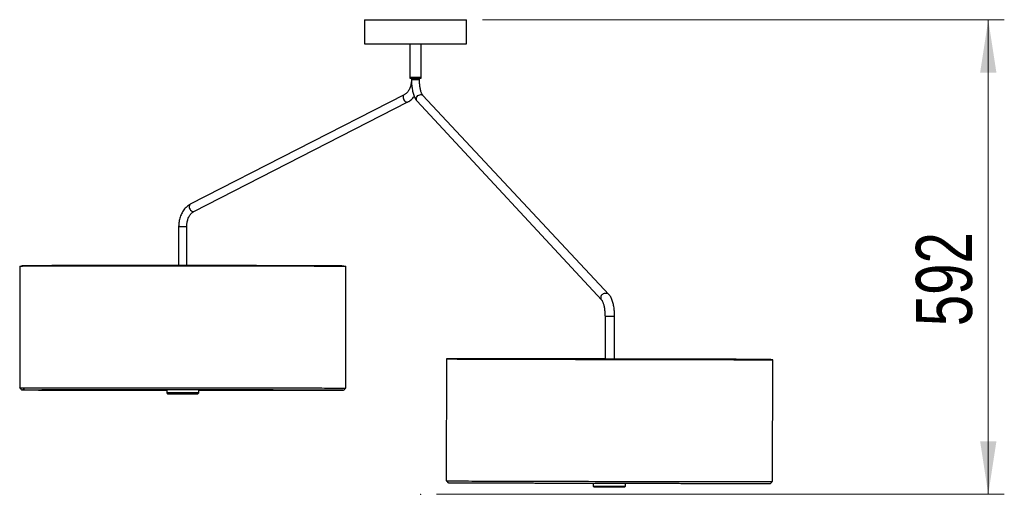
# Model space of a CAD drawing. Header units: millimetres. Extents: x 44 to 208, y 28 to 181.
# Tile 2 of 3: x 44 to 106, y 140 to 169. Entities that reach past the tile are written whole.
import ezdxf

# ---------------------------------------------------------------- set-up
doc = ezdxf.new("R2010")
doc.units = ezdxf.units.MM
doc.header["$PDSIZE"] = -1
doc.styles.add('SLDTEXTSTYLE0', font='TXT', dxfattribs={"width": 0.75})
doc.dimstyles.new('SLDDIMSTYLE0', dxfattribs={"dimtxt": 3.5, "dimasz": 3.302, "dimexe": 0, "dimexo": 0.0625, "dimgap": 0.875, "dimtad": 1, "dimdec": 0, "dimlfac": 20, "dimrnd": 1e-09, "dimzin": 12, "dimdsep": 46, "dimtxsty": 'SLDTEXTSTYLE0', "dimsah": 1, "dimcen": 0.09, "dimadec": 0, "dimazin": 3, "dimtfac": 1, "dimtofl": 0, "dimtmove": 0, "dimatfit": 3, "dimfxl": 0, "dimfrac": 2, "dimtolj": 1, "dimtzin": 12, "dimarcsym": 0})

# ---------------------------------------------------------------- blocks, each defined once
blk = doc.blocks.new('_D')
at = {"color": 7, "linetype": 'Continuous', "lineweight": 18}
for p, q in [((73.079, 169.261), (105.606, 169.261)), ((104.606, 139.683), (104.606, 169.261)), ((70.222, 139.683), (105.606, 139.683))]:
    blk.add_line(p, q, dxfattribs=at)
for points in [[(104.606, 169.261), (104.098, 165.959), (105.114, 165.959)], [(104.606, 139.683), (105.114, 142.985), (104.098, 142.985)]]:
    blk.add_solid(points, dxfattribs=at)
at = {"color": 7, "linetype": 'Continuous', "lineweight": 18, "insert": (100.094, 150.162), "char_height": 3.5, "attachment_point": 1, "rotation": 90, "style": 'SLDTEXTSTYLE0'}
blk.add_mtext('592', dxfattribs=at)

msp = doc.modelspace()

# ---------------------------------------------------------------- linework, layer by layer
at = {"color": 7, "linetype": 'Continuous', "lineweight": 25}
for p, q in [((65.72904, 169.26084), (65.72904, 167.76084)), ((65.72904, 169.26084), (68.90404, 169.26084)), ((68.90404, 169.26084), (72.07904, 169.26084)), ((72.07904, 167.76084), (72.07904, 169.26084)), ((65.72904, 167.76084), (68.90404, 167.76084)), ((68.55404, 167.76084), (68.55404, 165.66084)), ((68.90404, 167.76084), (72.07904, 167.76084)), ((69.25404, 165.66084), (69.25404, 167.76084)), ((68.55404, 165.66084), (68.55404, 165.61084)), ((68.55404, 165.66084), (68.55404, 165.61084)), ((68.55404, 165.66084), (68.57549, 165.66084)), ((68.55404, 165.66084), (68.57585, 165.66084)), ((69.25404, 165.66084), (68.55404, 165.66084)), ((68.55404, 165.61084), (68.57549, 165.61084)), ((68.55404, 165.61084), (68.57585, 165.61084)), ((68.57549, 165.66084), (69.25404, 165.66084)), ((68.57549, 165.61084), (69.25404, 165.61084)), ((68.57585, 165.66084), (69.25404, 165.66084)), ((68.57585, 165.61084), (69.25404, 165.61084)), ((68.65404, 165.61084), (68.65404, 165.53)), ((68.65404, 165.61084), (68.65404, 165.53)), ((69.15404, 165.53), (69.15404, 165.61084)), ((69.15404, 165.53), (69.15404, 165.61084)), ((69.15605, 165.41437), (69.15404, 165.53)), ((69.25404, 165.61084), (69.25404, 165.66084)), ((69.25404, 165.61084), (69.25404, 165.66084)), ((68.19898, 164.58075), (54.87059, 157.75744)), ((80.96505, 152.13426), (69.36972, 164.52901)), ((55.09843, 157.31237), (68.42683, 164.13568)), ((69.00161, 164.18817), (80.50315, 151.79342)), ((54.14337, 156.36312), (54.14337, 153.93701)), ((54.64337, 153.93673), (54.64337, 156.36312)), ((44.23982, 153.90656), (44.23553, 146.30658)), ((64.5613, 146.29511), (64.56559, 153.89509)), ((80.71722, 150.79169), (80.71722, 148.10218)), ((81.3156, 148.10081), (81.3156, 150.79169)), ((70.84239, 148.11859), (70.825, 140.51861)), ((91.15072, 140.47211), (91.16811, 148.07209)), ((53.39837, 146.21157), (53.39825, 146.00141)), ((55.39825, 146.00028), (55.39837, 146.21044)), ((53.39825, 146.00141), (53.44822, 145.95138)), ((55.34822, 145.95031), (55.39824, 146.00028)), ((79.98759, 140.37808), (79.98718, 140.19765)), ((79.98718, 140.19765), (80.03706, 140.14753)), ((81.93706, 140.14319), (81.98717, 140.19307)), ((81.98717, 140.19307), (81.98759, 140.37351))]:
    msp.add_line(p, q, dxfattribs=at)
at = {"color": 1, "linetype": 'Continuous', "lineweight": 25}
for p, q in [((68.65404, 165.53), (68.66936, 165.53)), ((68.65404, 165.53), (68.66962, 165.53)), ((68.66936, 165.53), (69.15404, 165.53)), ((68.66962, 165.53), (69.15404, 165.53)), ((54.14337, 156.36312), (54.64337, 156.36312)), ((80.71722, 150.79169), (80.73254, 150.79169)), ((80.73254, 150.79169), (81.101, 150.79169)), ((81.101, 150.79169), (81.3156, 150.79169))]:
    msp.add_line(p, q, dxfattribs=at)
at = {"color": 1, "linetype": 'Continuous', "lineweight": 25, "flags": 128}
for points in [[(68.19825, 164.58038), (68.19578, 164.57904), (68.16209, 164.54968), (68.13959, 164.50612), (68.12994, 164.45158), (68.13386, 164.39013), (68.15106, 164.32631), (68.18026, 164.26485), (68.2193, 164.21032), (68.26528, 164.16676), (68.3148, 164.13739), (68.36417, 164.12441), (68.40974, 164.12876), (68.42686, 164.1357)], [(68.95018, 164.35822), (68.96698, 164.42145), (68.99993, 164.47998), (69.04661, 164.52949), (69.10353, 164.5663), (69.16649, 164.58767), (69.23081, 164.59203), (69.29172, 164.57904), (69.34471, 164.54968), (69.36812, 164.52827)], [(54.87059, 157.75744), (54.86739, 157.75573), (54.8337, 157.72636), (54.81119, 157.6828), (54.80155, 157.62827), (54.80547, 157.56681), (54.82267, 157.50299), (54.85187, 157.44153), (54.89091, 157.387), (54.93689, 157.34344), (54.9864, 157.31408), (55.03578, 157.30109), (55.08135, 157.30545), (55.09843, 157.31237)]]:
    msp.add_lwpolyline(points, dxfattribs=at)
at = {"color": 7, "linetype": 'Continuous', "lineweight": 25, "flags": 128}
for points in [[(44.23982, 153.90656), (44.24052, 153.90683), (44.25428, 153.9078), (44.28561, 153.90876), (44.33445, 153.90971), (44.40073, 153.91064), (44.48431, 153.91155), (44.58507, 153.91245), (44.70283, 153.91332), (44.83738, 153.91417), (44.98848, 153.915), (45.15589, 153.91581), (45.3393, 153.91659), (45.53841, 153.91734), (45.75286, 153.91806), (45.98228, 153.91876), (46.22628, 153.91942), (46.48444, 153.92005), (46.7563, 153.92064), (47.0414, 153.92121), (47.33925, 153.92173), (47.64932, 153.92223), (47.97108, 153.92268), (48.30398, 153.9231), (48.64744, 153.92347), (49.00086, 153.92381), (49.36363, 153.92411), (49.73513, 153.92437), (50.1147, 153.92459), (50.5017, 153.92476), (50.89545, 153.9249), (51.29528, 153.92499)], [(51.29528, 153.92499), (51.70048, 153.92504), (52.11036, 153.92505), (52.52421, 153.92502), (52.94131, 153.92495), (53.36095, 153.92483), (53.78238, 153.92467), (54.20489, 153.92447), (54.62774, 153.92423), (55.0502, 153.92395), (55.47155, 153.92363), (55.89104, 153.92327), (56.30795, 153.92288), (56.72157, 153.92244), (57.13117, 153.92196), (57.53605, 153.92145), (57.9355, 153.92091), (58.32884, 153.92033), (58.71538, 153.91971), (59.09445, 153.91906), (59.46541, 153.91838), (59.8276, 153.91767), (60.18039, 153.91693), (60.52319, 153.91617), (60.85539, 153.91537), (61.17641, 153.91456), (61.48571, 153.91371), (61.78275, 153.91285), (62.06702, 153.91196), (62.33801, 153.91106), (62.59527, 153.91014), (62.83834, 153.9092), (63.06682, 153.90824), (63.28029, 153.90728), (63.47839, 153.9063), (63.66078, 153.90531), (63.82715, 153.90432), (63.97719, 153.90332), (64.11067, 153.90231), (64.22733, 153.90131), (64.32699, 153.9003), (64.40947, 153.89929), (64.47463, 153.89829), (64.52234, 153.89729), (64.55254, 153.89629), (64.56517, 153.89531), (64.56559, 153.89509)], [(70.95496, 148.11934), (70.93958, 148.11931), (70.88996, 148.11914), (70.85786, 148.11893), (70.84333, 148.11868), (70.84638, 148.11839), (70.86703, 148.11806), (70.90522, 148.11769), (70.9609, 148.11728), (71.03397, 148.11683), (71.1243, 148.11635), (71.23174, 148.11583), (71.3561, 148.11527), (71.49716, 148.11468), (71.65468, 148.11406), (71.82839, 148.1134), (72.01798, 148.11271), (72.22314, 148.112), (72.4435, 148.11125), (72.67868, 148.11048), (72.92827, 148.10968), (73.19185, 148.10885), (73.46895, 148.108), (73.7591, 148.10713), (74.0618, 148.10624), (74.37651, 148.10533), (74.7027, 148.10441), (75.0398, 148.10346), (75.38723, 148.10251), (75.74439, 148.10154), (76.11065, 148.10056), (76.48539, 148.09957), (76.86795, 148.09857), (77.25767, 148.09757), (77.65388, 148.09657), (78.05589, 148.09556), (78.46301, 148.09455), (78.87453, 148.09354), (79.28974, 148.09254), (79.70792, 148.09154), (80.12834, 148.09055), (80.55028, 148.08956), (80.97301, 148.08859), (81.3958, 148.08763), (81.81791, 148.08668), (82.23861, 148.08575), (82.65718, 148.08483), (83.07288, 148.08393), (83.48501, 148.08305)], [(70.94634, 148.11905), (70.93973, 148.11902), (70.90778, 148.11881), (70.89332, 148.11856), (70.89636, 148.11827), (70.91691, 148.11795), (70.95491, 148.11758), (71.01032, 148.11717), (71.08303, 148.11673), (71.17292, 148.11624), (71.27982, 148.11573), (71.40357, 148.11517), (71.54394, 148.11459), (71.70068, 148.11397), (71.87354, 148.11331), (72.0622, 148.11263), (72.26634, 148.11191), (72.48562, 148.11117), (72.71964, 148.1104), (72.96801, 148.10961), (73.23029, 148.10878), (73.50603, 148.10794), (73.79475, 148.10707), (74.09596, 148.10619), (74.40912, 148.10528), (74.73371, 148.10436), (75.06915, 148.10342), (75.41487, 148.10247), (75.77027, 148.10151), (76.13473, 148.10053), (76.50762, 148.09955), (76.8883, 148.09856), (77.27611, 148.09756), (77.67037, 148.09656), (78.0704, 148.09556), (78.47552, 148.09455), (78.88501, 148.09355), (79.29818, 148.09255), (79.7143, 148.09156), (80.13265, 148.09057), (80.55252, 148.08959), (80.97317, 148.08862), (81.39388, 148.08767), (81.81391, 148.08672), (82.23254, 148.08579), (82.64905, 148.08488), (83.06271, 148.08399), (83.47281, 148.08311)], [(83.47281, 148.08311), (83.87864, 148.08226), (84.27949, 148.08143), (84.67468, 148.08062), (85.06351, 148.07984), (85.44532, 148.07908), (85.81944, 148.07836), (86.18523, 148.07766), (86.54205, 148.07699), (86.88928, 148.07636), (87.22633, 148.07575), (87.55261, 148.07519), (87.86755, 148.07465), (88.17062, 148.07416), (88.46128, 148.0737), (88.73903, 148.07327), (89.00339, 148.07289), (89.25391, 148.07254), (89.49014, 148.07223), (89.71169, 148.07197), (89.91817, 148.07174), (90.10921, 148.07156), (90.2845, 148.07141), (90.44372, 148.07131), (90.5866, 148.07125), (90.71289, 148.07123), (90.82238, 148.07125), (90.91487, 148.07131), (90.99021, 148.07142), (91.04826, 148.07157), (91.08893, 148.07175), (91.11213, 148.07198), (91.11785, 148.07225), (91.10605, 148.07256), (91.07677, 148.07291), (91.06069, 148.07306)], [(83.48501, 148.08305), (83.89285, 148.08219), (84.29568, 148.08136), (84.69282, 148.08055), (85.08358, 148.07976), (85.46727, 148.079), (85.84325, 148.07827), (86.21084, 148.07757), (86.56942, 148.0769), (86.91838, 148.07626), (87.25709, 148.07566), (87.58498, 148.07509), (87.90148, 148.07455), (88.20604, 148.07405), (88.49814, 148.07359), (88.77726, 148.07316), (89.04293, 148.07278), (89.29469, 148.07243), (89.53209, 148.07212), (89.75474, 148.07185), (89.96223, 148.07162), (90.15422, 148.07144), (90.33037, 148.07129), (90.49038, 148.07119), (90.63397, 148.07113), (90.76089, 148.07111), (90.87092, 148.07113), (90.96387, 148.0712), (91.03958, 148.0713), (91.09791, 148.07145), (91.13878, 148.07164), (91.1621, 148.07187), (91.16784, 148.07214), (91.15599, 148.07245), (91.12656, 148.0728), (91.07962, 148.07319), (91.06197, 148.07331)], [(44.27759, 146.30441), (44.26148, 146.30488), (44.24006, 146.30587), (44.23623, 146.30685), (44.24999, 146.30782), (44.28132, 146.30878), (44.33017, 146.30973), (44.39644, 146.31066), (44.48003, 146.31157), (44.58079, 146.31247), (44.69854, 146.31334), (44.83309, 146.31419), (44.9842, 146.31502), (45.1516, 146.31583), (45.33502, 146.31661), (45.53412, 146.31736), (45.74857, 146.31808), (45.97799, 146.31878), (46.22199, 146.31944), (46.48015, 146.32007), (46.75201, 146.32067), (47.03711, 146.32123), (47.33496, 146.32176), (47.64503, 146.32225), (47.9668, 146.3227), (48.2997, 146.32312), (48.64315, 146.3235), (48.99657, 146.32383), (49.35934, 146.32413), (49.73084, 146.32439), (50.11041, 146.32461), (50.49741, 146.32479), (50.89117, 146.32492), (51.29099, 146.32501)], [(44.28553, 146.30655), (44.28623, 146.30682), (44.29992, 146.30779), (44.3311, 146.30875), (44.3797, 146.30969), (44.44565, 146.31061), (44.52883, 146.31152), (44.62909, 146.31241), (44.74627, 146.31328), (44.88015, 146.31413), (45.03052, 146.31495), (45.1971, 146.31576), (45.37961, 146.31653), (45.57773, 146.31728), (45.79113, 146.318), (46.01942, 146.31869), (46.26222, 146.31935), (46.51911, 146.31997), (46.78963, 146.32057), (47.07333, 146.32113), (47.36971, 146.32165), (47.67826, 146.32214), (47.99844, 146.32259), (48.3297, 146.32301), (48.67147, 146.32338), (49.02315, 146.32372), (49.38414, 146.32402), (49.7538, 146.32428), (50.13151, 146.32449), (50.51661, 146.32467), (50.90842, 146.3248), (51.30628, 146.32489)], [(51.29099, 146.32501), (51.69619, 146.32507), (52.10608, 146.32507), (52.51993, 146.32504), (52.93703, 146.32497), (53.35666, 146.32485), (53.7781, 146.32469), (54.2006, 146.3245), (54.62346, 146.32426), (55.04592, 146.32398), (55.46726, 146.32366), (55.88675, 146.3233), (56.30367, 146.3229), (56.71728, 146.32246), (57.12688, 146.32199), (57.53176, 146.32147), (57.93121, 146.32093), (58.32455, 146.32035), (58.71109, 146.31973), (59.09017, 146.31908), (59.46112, 146.3184), (59.82331, 146.31769), (60.17611, 146.31696), (60.5189, 146.31619), (60.8511, 146.3154), (61.17213, 146.31458), (61.48143, 146.31373), (61.77847, 146.31287), (62.06273, 146.31198), (62.33373, 146.31108), (62.59098, 146.31016), (62.83406, 146.30922), (63.06253, 146.30827), (63.276, 146.3073), (63.4741, 146.30632), (63.6565, 146.30534), (63.82286, 146.30434), (63.97291, 146.30334), (64.10638, 146.30234), (64.22305, 146.30133), (64.32271, 146.30032), (64.40518, 146.29931), (64.47034, 146.29831), (64.51806, 146.29731), (64.54826, 146.29631), (64.56088, 146.29533), (64.55592, 146.29435), (64.53337, 146.29339), (64.51542, 146.29291)], [(51.30628, 146.32489), (51.70949, 146.32495), (52.11735, 146.32496), (52.52917, 146.32492), (52.94422, 146.32485), (53.36179, 146.32473), (53.78115, 146.32458), (54.20158, 146.32438), (54.62235, 146.32414), (55.04273, 146.32386), (55.462, 146.32354), (55.87943, 146.32319), (56.29429, 146.32279), (56.70587, 146.32235), (57.11346, 146.32188), (57.51635, 146.32137), (57.91383, 146.32083), (58.30524, 146.32025), (58.68988, 146.31964), (59.06709, 146.31899), (59.43621, 146.31832), (59.79662, 146.31761), (60.14768, 146.31688), (60.48879, 146.31611), (60.81935, 146.31532), (61.1388, 146.31451), (61.44658, 146.31367), (61.74216, 146.31281), (62.02502, 146.31193), (62.29469, 146.31103), (62.55068, 146.31011), (62.79256, 146.30918), (63.0199, 146.30823), (63.23232, 146.30727), (63.42945, 146.3063), (63.61095, 146.30531), (63.77649, 146.30432), (63.9258, 146.30333), (64.05862, 146.30233), (64.17471, 146.30133), (64.27388, 146.30032), (64.35595, 146.29932), (64.42079, 146.29832), (64.46827, 146.29733), (64.49832, 146.29634), (64.51089, 146.29536), (64.5113, 146.29514)], [(54.91782, 145.94871), (54.80468, 145.94863), (54.68398, 145.94859), (54.55795, 145.94859), (54.42894, 145.94863), (54.29937, 145.94871), (54.17163, 145.94884), (54.04812, 145.949), (53.93112, 145.94919), (53.82283, 145.94942), (53.72526, 145.94967), (53.64022, 145.94995), (53.5693, 145.95024), (53.51383, 145.95054), (53.47483, 145.95085), (53.45303, 145.95116), (53.44883, 145.95146), (53.46232, 145.95175), (53.49325, 145.95203), (53.54103, 145.95228), (53.60479, 145.9525), (53.68332, 145.9527), (53.77517, 145.95286), (53.87862, 145.95298), (53.99176, 145.95307), (54.11246, 145.95311), (54.23849, 145.95311), (54.3675, 145.95306), (54.49707, 145.95298), (54.62481, 145.95286), (54.74832, 145.9527), (54.86531, 145.9525), (54.97361, 145.95227), (55.07118, 145.95202), (55.15622, 145.95175), (55.22713, 145.95145), (55.28261, 145.95115), (55.32161, 145.95084), (55.34341, 145.95054), (55.3476, 145.95023), (55.33411, 145.94994), (55.30319, 145.94967), (55.2554, 145.94941), (55.19165, 145.94919), (55.11312, 145.94899), (55.02127, 145.94883), (54.91782, 145.94871)], [(70.825, 140.51861), (70.829, 140.51841), (70.84964, 140.51808), (70.88784, 140.51771), (70.94352, 140.5173), (71.01659, 140.51685), (71.10692, 140.51637), (71.21435, 140.51585), (71.33871, 140.51529), (71.47977, 140.5147), (71.63729, 140.51408), (71.811, 140.51342), (72.0006, 140.51274), (72.20575, 140.51202), (72.42611, 140.51127), (72.66129, 140.5105), (72.91088, 140.5097), (73.17446, 140.50887), (73.45156, 140.50802), (73.74171, 140.50715), (74.04441, 140.50626), (74.35912, 140.50535), (74.68532, 140.50443), (75.02242, 140.50348), (75.36985, 140.50253), (75.727, 140.50156), (76.09326, 140.50058), (76.468, 140.49959), (76.85056, 140.49859), (77.24028, 140.49759), (77.63649, 140.49659), (78.03851, 140.49558), (78.44562, 140.49457), (78.85714, 140.49356), (79.27235, 140.49256), (79.69053, 140.49156), (80.11095, 140.49057), (80.5329, 140.48959), (80.95562, 140.48861), (81.37841, 140.48765), (81.80052, 140.4867), (82.22122, 140.48577), (82.63979, 140.48485), (83.0555, 140.48395), (83.46763, 140.48307)], [(79.98718, 140.19765), (79.99475, 140.19755), (80.01998, 140.1974), (80.06246, 140.19722), (80.12145, 140.19701), (80.19588, 140.19676), (80.28444, 140.19649), (80.38554, 140.1962), (80.49737, 140.1959), (80.61794, 140.19558), (80.74511, 140.19526), (80.87659, 140.19495), (81.01005, 140.19464), (81.14309, 140.19434), (81.27336, 140.19406), (81.39852, 140.19381), (81.51633, 140.19358), (81.62471, 140.19339), (81.72171, 140.19323), (81.8056, 140.1931), (81.87488, 140.19302), (81.92833, 140.19298), (81.96498, 140.19298), (81.98418, 140.19303), (81.98717, 140.19307)], [(80.03706, 140.14753), (80.03768, 140.14751), (80.05117, 140.14739), (80.0821, 140.14724), (80.12988, 140.14705), (80.19363, 140.14683), (80.27216, 140.14658), (80.36401, 140.14631), (80.46747, 140.14602), (80.5806, 140.14571), (80.70131, 140.14541), (80.82733, 140.1451), (80.95634, 140.14479), (81.08591, 140.1445), (81.21365, 140.14422), (81.33716, 140.14397), (81.45416, 140.14374), (81.56245, 140.14354), (81.66002, 140.14337), (81.74506, 140.14324), (81.81597, 140.14315), (81.87145, 140.14311), (81.91045, 140.1431), (81.93225, 140.14313), (81.93706, 140.14319)], [(83.46763, 140.48307), (83.87546, 140.48221), (84.2783, 140.48138), (84.67544, 140.48057), (85.06619, 140.47978), (85.44989, 140.47902), (85.82586, 140.47829), (86.19345, 140.47759), (86.55204, 140.47692), (86.90099, 140.47628), (87.2397, 140.47568), (87.56759, 140.47511), (87.8841, 140.47457), (88.18866, 140.47407), (88.48075, 140.47361), (88.75988, 140.47318), (89.02555, 140.4728), (89.2773, 140.47245), (89.51471, 140.47214), (89.73735, 140.47187), (89.94485, 140.47165), (90.13684, 140.47146), (90.31299, 140.47131), (90.47299, 140.47121), (90.61658, 140.47115), (90.7435, 140.47113), (90.85353, 140.47115), (90.94648, 140.47122), (91.02219, 140.47132), (91.08053, 140.47147), (91.12139, 140.47166), (91.14472, 140.47189), (91.15072, 140.47211)]]:
    msp.add_lwpolyline(points, dxfattribs=at)
at = {"color": 1, "linetype": 'Continuous', "lineweight": 25}
for centre, radius, start, end in [((69.22024, 164.38517), 0.20744, 43.8996487, 91.1360639), ((69.15643, 164.32779), 0.20848, 171.6074988, 222.04445), ((80.81215, 151.98381), 0.21451, 44.4999437, 102.9832212), ((80.65798, 151.93304), 0.20849, 171.6079043, 222.0188747), ((80.71701, 151.92954), 0.26745, 79.8912416, 172.710106)]:
    msp.add_arc(centre, radius, start, end, dxfattribs=at)
at = {"color": 7, "linetype": 'Continuous', "lineweight": 25}
msp.add_arc((54.30156, -25.43394), 171.43773, 89.6334786, 90.3018957, dxfattribs=at)
for points, knots in [([(68.65404, 165.53), (68.65377, 165.50896), (68.65296, 165.44637), (68.64375, 165.34281), (68.62293, 165.22198), (68.59213, 165.10629), (68.55228, 164.99766), (68.50424, 164.89778), (68.44915, 164.80816), (68.38828, 164.72992), (68.32293, 164.66422), (68.25921, 164.61428), (68.21754, 164.59108), (68.19898, 164.58075)], [0, 0, 0, 0, 0.04929531, 0.146696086, 0.24400777, 0.341114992, 0.437977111, 0.53459866, 0.631058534, 0.72750104, 0.824211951, 0.921722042, 1, 1, 1, 1]), ([(68.65404, 165.53), (68.6542, 165.5037), (68.65467, 165.42753), (68.65987, 165.30191), (68.67149, 165.15514), (68.68891, 165.01198), (68.712, 164.87372), (68.74083, 164.74143), (68.77557, 164.61603), (68.81662, 164.49824), (68.86479, 164.38855), (68.91921, 164.29215), (68.96644, 164.22719), (68.99498, 164.19551), (69.00161, 164.18817)], [0, 0, 0, 0, 0.04748783, 0.1375123, 0.22769905, 0.31819007, 0.40918903, 0.50095154, 0.59381536, 0.68823577, 0.78479981, 0.88408069, 0.97311011, 1, 1, 1, 1]), ([(69.36972, 164.52901), (69.36652, 164.5326), (69.3582, 164.54192), (69.33906, 164.569), (69.31418, 164.61339), (69.28737, 164.67263), (69.26034, 164.74624), (69.23445, 164.8334), (69.21086, 164.93269), (69.19052, 165.04241), (69.17411, 165.16063), (69.16229, 165.28529), (69.15526, 165.40924), (69.15443, 165.49139), (69.15404, 165.53)], [0, 0, 0, 0, 0.047483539, 0.123477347, 0.20185707, 0.283569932, 0.368423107, 0.455948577, 0.545609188, 0.636904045, 0.729406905, 0.822768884, 0.916705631, 1, 1, 1, 1]), ([(68.42683, 164.13568), (68.44876, 164.14753), (68.50756, 164.17929), (68.59847, 164.24262), (68.69661, 164.32896), (68.77315, 164.4094), (68.81328, 164.46467), (68.82647, 164.48284)], [0, 0, 0, 0, 0.14456055, 0.3874022, 0.63194185, 0.8790089, 1, 1, 1, 1]), ([(54.87059, 157.75744), (54.84864, 157.74559), (54.78984, 157.71384), (54.69903, 157.6504), (54.6005, 157.56451), (54.5094, 157.46557), (54.42653, 157.35473), (54.35289, 157.23309), (54.28929, 157.10203), (54.23646, 156.96305), (54.19486, 156.81769), (54.16518, 156.66756), (54.14675, 156.51549), (54.14449, 156.41349), (54.14337, 156.36312)], [0, 0, 0, 0, 0.05003698, 0.13409216, 0.21873508, 0.30425281, 0.39051362, 0.47733605, 0.56453337, 0.65194822, 0.73946369, 0.82700667, 0.91456125, 1, 1, 1, 1]), ([(54.64337, 156.36312), (54.64364, 156.38415), (54.64445, 156.44675), (54.65366, 156.55031), (54.67449, 156.67114), (54.70528, 156.78683), (54.74514, 156.89546), (54.79317, 156.99534), (54.84826, 157.08496), (54.90914, 157.1632), (54.97448, 157.2289), (55.0382, 157.27884), (55.07987, 157.30204), (55.09843, 157.31237)], [0, 0, 0, 0, 0.04929531, 0.14669609, 0.24400777, 0.34111499, 0.43797711, 0.53459866, 0.63105853, 0.72750104, 0.82421195, 0.92172204, 1, 1, 1, 1]), ([(64.44747, 153.89867), (64.44661, 153.8991), (64.44069, 153.90206), (64.4323, 153.90411), (64.42265, 153.90665), (64.41531, 153.90757), (64.40803, 153.90843), (64.39705, 153.90907), (64.37692, 153.90989), (64.33717, 153.91083), (64.28189, 153.91178), (64.21006, 153.91274), (64.12319, 153.9137), (64.02116, 153.91465), (63.90404, 153.9156), (63.77197, 153.91654), (63.62515, 153.91748), (63.46378, 153.91842), (63.28813, 153.91934), (63.09846, 153.92026), (62.89507, 153.92117), (62.67827, 153.92206), (62.44841, 153.92294), (62.20585, 153.92381), (61.95098, 153.92466), (61.68418, 153.92549), (61.40589, 153.92631), (61.11654, 153.9271), (60.8166, 153.92788), (60.50652, 153.92863), (60.18681, 153.92935), (59.85796, 153.93006), (59.5205, 153.93073), (59.17496, 153.93138), (58.82188, 153.93201), (58.46182, 153.9326), (58.09536, 153.93316), (57.72306, 153.9337), (57.34552, 153.9342), (56.96333, 153.93467), (56.5771, 153.9351), (56.18744, 153.9355), (55.79496, 153.93587), (55.40028, 153.9362), (55.00402, 153.9365), (54.60681, 153.93676), (54.20928, 153.93699), (53.81206, 153.93718), (53.41577, 153.93733), (53.02104, 153.93744), (52.62849, 153.93752), (52.23874, 153.93755), (51.85241, 153.93756), (51.47011, 153.93752), (51.09244, 153.93744), (50.71999, 153.93733), (50.35336, 153.93718), (49.99313, 153.937), (49.63986, 153.93677), (49.29411, 153.93651), (48.95642, 153.93622), (48.62734, 153.93589), (48.30738, 153.93552), (47.99704, 153.93512), (47.69681, 153.93469), (47.40718, 153.93422), (47.12859, 153.93372), (46.86148, 153.93319), (46.60629, 153.93263), (46.3634, 153.93203), (46.1332, 153.93141), (45.91606, 153.93076), (45.71231, 153.93009), (45.52228, 153.92938), (45.34626, 153.92866), (45.18454, 153.92791), (45.03735, 153.92713), (44.90493, 153.92634), (44.78748, 153.92552), (44.68516, 153.92469), (44.59811, 153.92383), (44.52645, 153.92298), (44.47002, 153.92203), (44.42922, 153.92131), (44.40548, 153.91982), (44.39662, 153.92018), (44.3828, 153.9176), (44.37411, 153.91656), (44.36179, 153.91152), (44.35797, 153.90995)], [0, 0, 0, 0, 0.00013163, 0.00091348, 0.00205956, 0.00371597, 0.00644232, 0.01143334, 0.02381998, 0.03610916, 0.04911016, 0.06191314, 0.07465603, 0.08737497, 0.10008241, 0.11278362, 0.12548115, 0.13817637, 0.15087007, 0.16356272, 0.17625462, 0.18894597, 0.20163692, 0.21432755, 0.22701794, 0.23970814, 0.25239819, 0.26508811, 0.27777793, 0.29046767, 0.30315734, 0.31584695, 0.32853651, 0.34122603, 0.35391551, 0.36660496, 0.37929439, 0.3919838, 0.40467318, 0.41736256, 0.43005192, 0.44274126, 0.45543061, 0.46811994, 0.48080927, 0.49349859, 0.50618792, 0.51887724, 0.53156657, 0.54425589, 0.55694522, 0.56963456, 0.58232391, 0.59501326, 0.60770263, 0.62039201, 0.63308141, 0.64577083, 0.65846027, 0.67114973, 0.68383923, 0.69652877, 0.70921835, 0.72190798, 0.73459768, 0.74728744, 0.75997729, 0.77266725, 0.78535734, 0.79804758, 0.81073803, 0.82342872, 0.83611973, 0.84881116, 0.86150314, 0.87419589, 0.8868897, 0.89958505, 0.91228274, 0.92498411, 0.93769171, 0.95041074, 0.96315329, 0.97595338, 0.98894304, 0.99606918, 0.9978159, 0.99932227, 1, 1, 1, 1]), ([(80.50315, 151.79342), (80.50631, 151.78985), (80.51451, 151.78057), (80.53347, 151.75356), (80.55811, 151.70926), (80.58471, 151.6501), (80.61153, 151.57654), (80.63724, 151.48942), (80.66067, 151.39014), (80.68089, 151.28042), (80.6972, 151.16218), (80.70897, 151.03749), (80.716, 150.91318), (80.71683, 150.83065), (80.71722, 150.79169)], [0, 0, 0, 0, 0.04748533, 0.12324867, 0.20146721, 0.28307783, 0.36786601, 0.45534932, 0.54498078, 0.63625333, 0.72873724, 0.82208187, 0.91600222, 1, 1, 1, 1]), ([(81.3156, 150.79169), (81.31543, 150.81801), (81.31496, 150.89421), (81.30972, 151.01988), (81.298, 151.16673), (81.28044, 151.30995), (81.25715, 151.44829), (81.22806, 151.58065), (81.19303, 151.70611), (81.15163, 151.82397), (81.10307, 151.93369), (81.04825, 152.03005), (81.00064, 152.09509), (80.97183, 152.1268), (80.96505, 152.13426)], [0, 0, 0, 0, 0.04748457, 0.137493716, 0.227665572, 0.318142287, 0.409127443, 0.500875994, 0.593723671, 0.688120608, 0.784641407, 0.883831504, 0.972673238, 1, 1, 1, 1]), ([(78.56524, 148.12032), (78.49775, 148.12046), (78.302, 148.12087), (77.98111, 148.12154), (77.60462, 148.12232), (77.23355, 148.12307), (76.86842, 148.1238), (76.50982, 148.12451), (76.15833, 148.12519), (75.81449, 148.12584), (75.47885, 148.12647), (75.15194, 148.12706), (74.83427, 148.12763), (74.52634, 148.12816), (74.22865, 148.12867), (73.94166, 148.12914), (73.66583, 148.12958), (73.40159, 148.12998), (73.14935, 148.13035), (72.90952, 148.13069), (72.68248, 148.13099), (72.46857, 148.13125), (72.26815, 148.13148), (72.08153, 148.13167), (71.90899, 148.13183), (71.75082, 148.13195), (71.60726, 148.13202), (71.47853, 148.13207), (71.36484, 148.13207), (71.26636, 148.13204), (71.18323, 148.13197), (71.1156, 148.13186), (71.06341, 148.13171), (71.02706, 148.13153), (71.00838, 148.13131), (71.00323, 148.1312), (70.99493, 148.13076), (70.98463, 148.12943), (70.97298, 148.12652), (70.96167, 148.12349), (70.95555, 148.11947), (70.95488, 148.11903)], [0, 0, 0, 0, 0.01578464, 0.04578116, 0.07577911, 0.10577708, 0.13577505, 0.16577304, 0.19577105, 0.22576907, 0.25576712, 0.28576519, 0.3157633, 0.34576144, 0.37575963, 0.40575786, 0.43575616, 0.46575454, 0.49575301, 0.52575159, 0.55575031, 0.58574922, 0.61574836, 0.6457478, 0.67574766, 0.70574808, 0.73574929, 0.76575166, 0.79575581, 0.8257628, 0.85577467, 0.88579568, 0.91583608, 0.94592605, 0.97619101, 0.99198443, 0.99588631, 0.99719663, 0.99831069, 0.99981484, 1, 1, 1, 1]), ([(90.95624, 148.07378), (90.95907, 148.07524), (90.9664, 148.07906), (90.97679, 148.08185), (90.98501, 148.08363), (90.99088, 148.08448), (90.99574, 148.08497), (90.99887, 148.08514), (91.00002, 148.08518), (90.99723, 148.0851), (90.98614, 148.08497), (90.96053, 148.0848), (90.91717, 148.08465), (90.85698, 148.08453), (90.78089, 148.08444), (90.68924, 148.08439), (90.58225, 148.08438), (90.46011, 148.0844), (90.32301, 148.08447), (90.17119, 148.08457), (90.00488, 148.08471), (89.82435, 148.08488), (89.6299, 148.08509), (89.42181, 148.08534), (89.20043, 148.08563), (88.96611, 148.08595), (88.7192, 148.0863), (88.46012, 148.08669), (88.18926, 148.08712), (87.90705, 148.08758), (87.61394, 148.08807), (87.31039, 148.08859), (86.99689, 148.08914), (86.67392, 148.08973), (86.34199, 148.09034), (86.00164, 148.09098), (85.65339, 148.09165), (85.29781, 148.09234), (84.93544, 148.09306), (84.56687, 148.0938), (84.19267, 148.09457), (83.81344, 148.09536), (83.42977, 148.09616), (83.04227, 148.09699), (82.65155, 148.09784), (82.25824, 148.0987), (81.86294, 148.09957), (81.46629, 148.10046), (81.06892, 148.10137), (80.67144, 148.10228), (80.27449, 148.1032), (79.87869, 148.10413), (79.48468, 148.10507), (79.09306, 148.10601), (78.70447, 148.10695), (78.3195, 148.1079), (77.93879, 148.10885), (77.56291, 148.1098), (77.19247, 148.11074), (76.82805, 148.11168), (76.47024, 148.11262), (76.11958, 148.11354), (75.77664, 148.11446), (75.44196, 148.11537), (75.11607, 148.11627), (74.79947, 148.11716), (74.49268, 148.11803), (74.19618, 148.11888), (73.91043, 148.11972), (73.63589, 148.12054), (73.37299, 148.12135), (73.12214, 148.12213), (72.88375, 148.12289), (72.65818, 148.12362), (72.4458, 148.12433), (72.24694, 148.12502), (72.06191, 148.12568), (71.89102, 148.12631), (71.73452, 148.12691), (71.59267, 148.12749), (71.4657, 148.12803), (71.3538, 148.12854), (71.25717, 148.12902), (71.17596, 148.12947), (71.11032, 148.12988), (71.06043, 148.13026), (71.02809, 148.13058), (71.01364, 148.13081), (71.01006, 148.13092), (71.0125, 148.13085), (71.0162, 148.13052), (71.02303, 148.12982), (71.03367, 148.12746), (71.04477, 148.12465), (71.05165, 148.12055), (71.05377, 148.11928)], [0, 0, 0, 0, 0.00031368, 0.00081411, 0.00119332, 0.00162318, 0.00232665, 0.0036775, 0.0060571, 0.01069333, 0.01902187, 0.03042239, 0.04279467, 0.05536479, 0.06798243, 0.0806158, 0.09325575, 0.10589893, 0.11854386, 0.13118985, 0.14383649, 0.15648356, 0.16913094, 0.18177853, 0.19442628, 0.20707415, 0.2197221, 0.23237013, 0.24501821, 0.25766633, 0.27031449, 0.28296268, 0.2956109, 0.30825913, 0.32090738, 0.33355565, 0.34620392, 0.35885221, 0.37150051, 0.38414881, 0.39679712, 0.40944543, 0.42209375, 0.43474207, 0.4473904, 0.46003873, 0.47268706, 0.48533539, 0.49798372, 0.51063205, 0.52328039, 0.53592872, 0.54857705, 0.56122538, 0.57387371, 0.58652203, 0.59917035, 0.61181867, 0.62446698, 0.63711529, 0.64976359, 0.66241189, 0.67506017, 0.68770845, 0.70035671, 0.71300496, 0.72565319, 0.7383014, 0.75094959, 0.76359775, 0.77624588, 0.78889396, 0.80154199, 0.81418995, 0.82683783, 0.8394856, 0.85213322, 0.86478064, 0.87742779, 0.89007454, 0.90272071, 0.91536596, 0.92800972, 0.9406508, 0.95328666, 0.96591067, 0.97850137, 0.98907188, 0.99485754, 0.99675927, 0.99801712, 0.99875852, 0.99921974, 0.99975908, 1, 1, 1, 1]), ([(80.71722, 148.11559), (80.62726, 148.1158), (80.40486, 148.1163), (80.05089, 148.11709), (79.65599, 148.11797), (79.2633, 148.11882), (78.89943, 148.11961), (78.66795, 148.1201), (78.56524, 148.12032)], [0, 0, 0, 0, 0.12404157, 0.30662418, 0.4892068, 0.67178943, 0.85437209, 1, 1, 1, 1]), ([(91.05518, 148.07307), (91.05222, 148.07466), (91.04469, 148.07868), (91.03397, 148.08167), (91.02554, 148.08355), (91.01946, 148.08447), (91.01425, 148.08503), (91.0102, 148.08528), (91.00609, 148.08546), (90.99883, 148.08564), (90.98041, 148.08591), (90.94215, 148.08626), (90.88726, 148.08666), (90.81738, 148.08708), (90.73215, 148.08754), (90.63161, 148.08803), (90.51589, 148.08855), (90.38517, 148.0891), (90.23965, 148.08968), (90.07956, 148.09029), (89.90513, 148.09093), (89.71666, 148.0916), (89.51443, 148.09229), (89.29876, 148.09301), (89.07, 148.09375), (88.82851, 148.09451), (88.57465, 148.0953), (88.30885, 148.0961), (88.03151, 148.09693), (87.74308, 148.09777), (87.444, 148.09863), (87.13476, 148.09951), (86.81583, 148.1004), (86.48773, 148.1013), (86.15098, 148.10221), (85.80609, 148.10313), (85.45362, 148.10406), (85.09413, 148.105), (84.72818, 148.10594), (84.35635, 148.10689), (83.97923, 148.10783), (83.59741, 148.10878), (83.2115, 148.10973), (82.82211, 148.11067), (82.42984, 148.11161), (82.03532, 148.11255), (81.6637, 148.11342), (81.42345, 148.11397), (81.3156, 148.11422)], [0, 0, 0, 0, 0.00067503, 0.00171192, 0.00249409, 0.0033729, 0.00481051, 0.00758072, 0.01259287, 0.02370923, 0.04868674, 0.07552727, 0.10152823, 0.12740092, 0.15323661, 0.17905749, 0.20487127, 0.23068122, 0.25648892, 0.28229522, 0.30810059, 0.33390532, 0.3597096, 0.38551355, 0.41131726, 0.43712077, 0.46292414, 0.4887274, 0.51453057, 0.54033366, 0.56613668, 0.59193966, 0.6177426, 0.6435455, 0.66934838, 0.69515122, 0.72095405, 0.74675686, 0.77255966, 0.79836244, 0.82416521, 0.84996797, 0.87577072, 0.90157347, 0.92737621, 0.95317895, 0.97898168, 1, 1, 1, 1]), ([(44.2865, 146.30749), (44.28617, 146.30534), (44.28379, 146.28976), (44.29273, 146.26295), (44.30985, 146.23419), (44.33017, 146.21547), (44.34842, 146.20474), (44.36235, 146.19922), (44.37301, 146.19625), (44.38139, 146.19465), (44.38859, 146.1937), (44.39632, 146.19304), (44.40885, 146.19235), (44.43434, 146.1915), (44.48028, 146.19052), (44.54305, 146.18954), (44.62021, 146.18859), (44.71248, 146.18763), (44.8199, 146.18668), (44.94236, 146.18573), (45.07971, 146.18479), (45.23174, 146.18385), (45.39823, 146.18292), (45.57891, 146.182), (45.7735, 146.18109), (45.98171, 146.18018), (46.20319, 146.17929), (46.43762, 146.17842), (46.68461, 146.17756), (46.94378, 146.17671), (47.21472, 146.17589), (47.497, 146.17508), (47.79018, 146.17429), (48.09379, 146.17353), (48.40735, 146.17278), (48.73038, 146.17206), (49.06235, 146.17137), (49.40275, 146.1707), (49.75104, 146.17006), (50.10667, 146.16945), (50.46908, 146.16887), (50.83769, 146.16831), (51.21192, 146.16779), (51.59118, 146.1673), (51.97488, 146.16685), (52.36239, 146.16642), (52.75319, 146.16603), (53.09868, 146.16572), (53.31443, 146.16555), (53.39834, 146.16548)], [0, 0, 0, 0, 0.000449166, 0.003258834, 0.005520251, 0.007482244, 0.009204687, 0.010764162, 0.012621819, 0.015402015, 0.019612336, 0.026816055, 0.040974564, 0.067383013, 0.096107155, 0.123408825, 0.150433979, 0.17737009, 0.20426784, 0.231146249, 0.258013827, 0.284874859, 0.311731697, 0.338585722, 0.365437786, 0.392288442, 0.419138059, 0.445986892, 0.472835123, 0.499682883, 0.526530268, 0.553377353, 0.580224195, 0.607070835, 0.633917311, 0.660763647, 0.687609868, 0.714455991, 0.741302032, 0.768148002, 0.794993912, 0.821839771, 0.848685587, 0.875531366, 0.902377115, 0.929222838, 0.95606854, 0.982914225, 1, 1, 1, 1]), ([(44.51008, 146.31129), (44.51008, 146.30033), (44.5101, 146.27722), (44.49582, 146.24664), (44.47643, 146.22339), (44.45675, 146.20917), (44.44094, 146.20168), (44.4292, 146.19781), (44.42056, 146.19584), (44.41445, 146.1949), (44.41109, 146.19457), (44.41174, 146.19466), (44.4196, 146.19506), (44.43966, 146.19569), (44.47634, 146.19647), (44.53068, 146.19731), (44.6017, 146.19815), (44.68865, 146.199), (44.79113, 146.19982), (44.90891, 146.20063), (45.04173, 146.20143), (45.18938, 146.2022), (45.3516, 146.20295), (45.52813, 146.20367), (45.71869, 146.20437), (45.92296, 146.20504), (46.14064, 146.20569), (46.37136, 146.20631), (46.61477, 146.2069), (46.87048, 146.20746), (47.13808, 146.20799), (47.41715, 146.20849), (47.70725, 146.20896), (48.00793, 146.20939), (48.31869, 146.20979), (48.63907, 146.21015), (48.96854, 146.21048), (49.30659, 146.21078), (49.65268, 146.21103), (50.00627, 146.21125), (50.36679, 146.21144), (50.73369, 146.21159), (51.10637, 146.2117), (51.48426, 146.21177), (51.86674, 146.2118), (52.25323, 146.2118), (52.6431, 146.21176), (53.03575, 146.21168), (53.43055, 146.21157), (53.82688, 146.21142), (54.22411, 146.21123), (54.62162, 146.211), (55.01877, 146.21074), (55.41495, 146.21044), (55.80951, 146.2101), (56.20185, 146.20973), (56.59134, 146.20933), (56.97737, 146.20889), (57.35932, 146.20842), (57.7366, 146.20792), (58.1086, 146.20739), (58.47474, 146.20682), (58.83444, 146.20623), (59.18714, 146.2056), (59.53227, 146.20495), (59.86929, 146.20427), (60.19767, 146.20357), (60.51689, 146.20284), (60.82644, 146.20209), (61.12583, 146.20131), (61.4146, 146.20052), (61.69229, 146.1997), (61.95845, 146.19887), (62.21267, 146.19802), (62.45454, 146.19715), (62.68368, 146.19627), (62.89973, 146.19537), (63.10234, 146.19447), (63.2912, 146.19355), (63.466, 146.19263), (63.62647, 146.19169), (63.77234, 146.19076), (63.90338, 146.18981), (64.01937, 146.18887), (64.12011, 146.18792), (64.2054, 146.18698), (64.27513, 146.18604), (64.32871, 146.18513), (64.36492, 146.18419), (64.3798, 146.1838), (64.38689, 146.18315), (64.38515, 146.18336), (64.38514, 146.18336)], [0, 0, 0, 0, 0.001065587, 0.002244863, 0.003233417, 0.00410661, 0.004859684, 0.005620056, 0.00669464, 0.008264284, 0.010739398, 0.014841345, 0.021577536, 0.031376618, 0.043093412, 0.055491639, 0.068092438, 0.080761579, 0.093458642, 0.106169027, 0.11888654, 0.131608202, 0.144332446, 0.157058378, 0.169785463, 0.182513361, 0.195241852, 0.207970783, 0.220700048, 0.233429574, 0.246159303, 0.258889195, 0.271619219, 0.284349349, 0.297079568, 0.309809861, 0.322540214, 0.335270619, 0.348001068, 0.360731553, 0.37346207, 0.386192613, 0.39892318, 0.411653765, 0.424384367, 0.437114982, 0.449845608, 0.462576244, 0.475306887, 0.488037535, 0.500768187, 0.513498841, 0.526229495, 0.538960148, 0.551690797, 0.564421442, 0.577152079, 0.589882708, 0.602613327, 0.615343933, 0.628074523, 0.640805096, 0.653535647, 0.666266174, 0.678996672, 0.691727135, 0.704457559, 0.717187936, 0.729918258, 0.742648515, 0.755378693, 0.768108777, 0.780838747, 0.793568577, 0.806298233, 0.819027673, 0.831756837, 0.844485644, 0.857213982, 0.86994169, 0.882668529, 0.895394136, 0.908117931, 0.920838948, 0.933555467, 0.946264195, 0.958958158, 0.971620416, 0.984200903, 0.994388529, 0.999976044, 1, 1, 1, 1]), ([(55.39834, 146.16435), (55.44085, 146.16434), (55.61532, 146.16427), (55.92007, 146.1642), (56.3118, 146.16414), (56.7003, 146.16411), (57.08243, 146.16412), (57.33254, 146.16416), (57.45606, 146.16418)], [0, 0, 0, 0, 0.06080904, 0.24956357, 0.43831818, 0.62707288, 0.81582771, 1, 1, 1, 1]), ([(57.45606, 146.16418), (57.52229, 146.16419), (57.7144, 146.16423), (58.02851, 146.16432), (58.39605, 146.16446), (58.75721, 146.16465), (59.11151, 146.16486), (59.45836, 146.16512), (59.79722, 146.16541), (60.12756, 146.16573), (60.44885, 146.1661), (60.76058, 146.16649), (61.06227, 146.16692), (61.35344, 146.16738), (61.63362, 146.16788), (61.90238, 146.16841), (62.15929, 146.16896), (62.40395, 146.16955), (62.63598, 146.17017), (62.85499, 146.17081), (63.06066, 146.17149), (63.25266, 146.17219), (63.43068, 146.17291), (63.59445, 146.17366), (63.74372, 146.17443), (63.87824, 146.17522), (63.99783, 146.17603), (64.10231, 146.17686), (64.19153, 146.17771), (64.26539, 146.17858), (64.3239, 146.17947), (64.3672, 146.18038), (64.3912, 146.18122), (64.40317, 146.18193), (64.41267, 146.18292), (64.42345, 146.18479), (64.43851, 146.1891), (64.45915, 146.19892), (64.48282, 146.21758), (64.50229, 146.24725), (64.51234, 146.27513), (64.5104, 146.2912), (64.51003, 146.29422)], [0, 0, 0, 0, 0.01647084, 0.04777146, 0.0790736, 0.11037578, 0.14167803, 0.17298034, 0.20428272, 0.2355852, 0.26688778, 0.29819048, 0.32949334, 0.36079636, 0.3920996, 0.42340309, 0.45470688, 0.48601106, 0.5173157, 0.54862094, 0.57992694, 0.61123394, 0.64254225, 0.67385235, 0.70516495, 0.73648115, 0.76780276, 0.79913287, 0.83047717, 0.86184718, 0.8932691, 0.92481431, 0.95674376, 0.9737919, 0.98152336, 0.98573366, 0.98843438, 0.99058223, 0.99319818, 0.99610427, 0.99926885, 1, 1, 1, 1]), ([(70.87685, 140.52141), (70.87629, 140.51493), (70.87463, 140.49569), (70.88562, 140.46707), (70.90385, 140.44099), (70.92415, 140.42405), (70.94291, 140.41414), (70.95741, 140.40934), (70.96642, 140.40733), (70.97265, 140.40632), (70.97806, 140.40572), (70.98219, 140.40544), (70.98621, 140.40526), (70.99307, 140.40508), (71.0103, 140.40482), (71.04775, 140.40446), (71.1018, 140.40407), (71.17073, 140.40364), (71.25501, 140.40319), (71.35461, 140.4027), (71.46939, 140.40218), (71.59918, 140.40164), (71.74379, 140.40106), (71.90299, 140.40045), (72.07654, 140.39981), (72.26415, 140.39915), (72.46553, 140.39845), (72.68038, 140.39774), (72.90834, 140.397), (73.14906, 140.39624), (73.40215, 140.39545), (73.66723, 140.39465), (73.94387, 140.39382), (74.23163, 140.39298), (74.53006, 140.39212), (74.83868, 140.39124), (75.15702, 140.39036), (75.48457, 140.38946), (75.82081, 140.38854), (76.1652, 140.38762), (76.51722, 140.38669), (76.87629, 140.38576), (77.24186, 140.38482), (77.61334, 140.38387), (77.99015, 140.38293), (78.37169, 140.38198), (78.75737, 140.38103), (79.14657, 140.38009), (79.53867, 140.37914), (79.93307, 140.37821), (80.32913, 140.37728), (80.72623, 140.37636), (81.12374, 140.37545), (81.52104, 140.37455), (81.91749, 140.37366), (82.31248, 140.37279), (82.70537, 140.37193), (83.09555, 140.37109), (83.48241, 140.37026), (83.86532, 140.36946), (84.24368, 140.36868), (84.61691, 140.36791), (84.9844, 140.36717), (85.34558, 140.36646), (85.69988, 140.36577), (86.04674, 140.36511), (86.3856, 140.36447), (86.71594, 140.36386), (87.03724, 140.36329), (87.34898, 140.36274), (87.65067, 140.36222), (87.94184, 140.36174), (88.22203, 140.36129), (88.4908, 140.36087), (88.74771, 140.36048), (88.99237, 140.36013), (89.22439, 140.35982), (89.4434, 140.35954), (89.64906, 140.3593), (89.84104, 140.35909), (90.01904, 140.35893), (90.18278, 140.35879), (90.33201, 140.3587), (90.46648, 140.35864), (90.58599, 140.35863), (90.69036, 140.35864), (90.77942, 140.3587), (90.85305, 140.35879), (90.91117, 140.35893), (90.95371, 140.35909), (90.97644, 140.35929), (90.98599, 140.3594), (90.99094, 140.3596), (90.9945, 140.35968), (91.00224, 140.36044), (91.01069, 140.36178), (91.02449, 140.36526), (91.04445, 140.37368), (91.06782, 140.39067), (91.08845, 140.41777), (91.10054, 140.44714), (91.09932, 140.46615), (91.09892, 140.47225)], [0, 0, 0, 0, 0.00061321, 0.00181963, 0.00279548, 0.00362434, 0.00431659, 0.00484528, 0.00523286, 0.00564314, 0.00628532, 0.007547, 0.00977808, 0.0146089, 0.02685315, 0.04000148, 0.052651, 0.0652317, 0.0777932, 0.09034713, 0.10289746, 0.11544586, 0.12799313, 0.1405397, 0.1530858, 0.16563159, 0.17817716, 0.19072256, 0.20326784, 0.21581303, 0.22835815, 0.24090321, 0.25344822, 0.2659932, 0.27853815, 0.29108307, 0.30362798, 0.31617286, 0.32871773, 0.34126259, 0.35380744, 0.36635228, 0.37889711, 0.39144194, 0.40398676, 0.41653157, 0.42907639, 0.4416212, 0.454166, 0.46671081, 0.47925561, 0.49180041, 0.50434521, 0.51689002, 0.52943482, 0.54197962, 0.55452442, 0.56706923, 0.57961404, 0.59215885, 0.60470366, 0.61724848, 0.6297933, 0.64233813, 0.65488296, 0.6674278, 0.67997265, 0.69251752, 0.70506239, 0.71760728, 0.73015218, 0.74269711, 0.75524206, 0.76778703, 0.78033205, 0.79287711, 0.80542222, 0.8179674, 0.83051267, 0.84305806, 0.8556036, 0.86814934, 0.88069538, 0.89324183, 0.90578891, 0.91833697, 0.93088668, 0.94343935, 0.95599798, 0.96857064, 0.98118594, 0.98760106, 0.99126705, 0.99366676, 0.99447268, 0.99499925, 0.99546889, 0.99620952, 0.99710658, 0.99820431, 0.99942394, 1, 1, 1, 1])]:
    msp.add_open_spline(points, degree=3, knots=knots, dxfattribs=at)
at = {"color": 7, "linetype": 'Continuous', "lineweight": 0}
msp.add_point((69.22197, 139.68267), dxfattribs=at)

# ---------------------------------------------------------------- dimensions: what is measured, and where the dimension line sits
at = {"color": 7, "linetype": 'Continuous', "lineweight": 18}
dim = msp.add_linear_dim(base=(104.60564, 169.26084), p1=(69.22197, 139.68267), p2=(72.07904, 169.26084), angle=90, dimstyle='SLDDIMSTYLE0', dxfattribs=at)
dim.commit()
dim.dimension.update_dxf_attribs({"geometry": '_D', "text_midpoint": (104.60564, 154.04074), "dimtype": 160})

doc.saveas('drawing.dxf')
